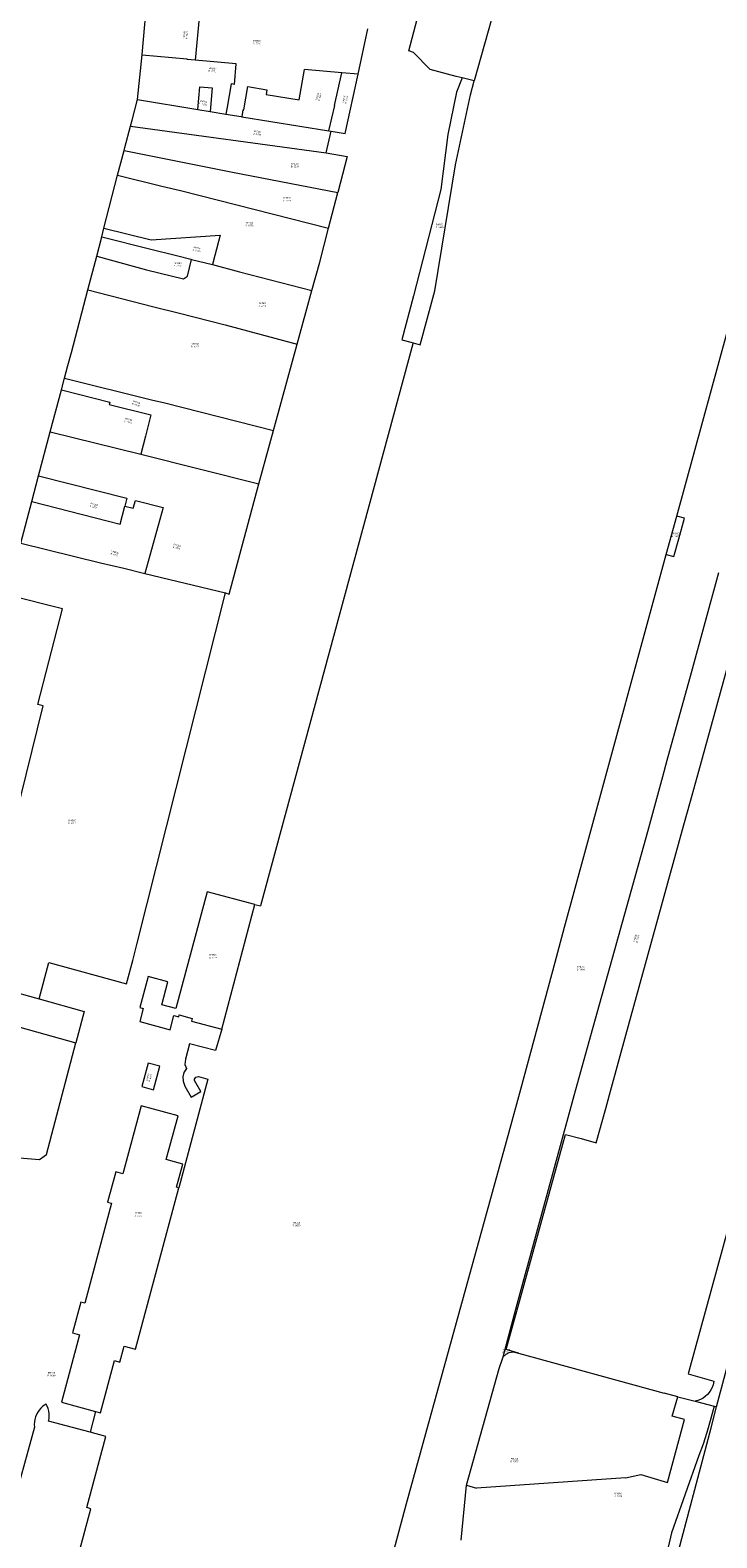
# Model space of a CAD drawing. Header units: metres. Extents: x 197037 to 199246, y 355238 to 356599.
# Tile 5 of 24: x 197385 to 197536, y 356012 to 356342. Entities that reach past the tile are written whole.
import ezdxf
from ezdxf.lldxf.tags import DXFTag

# ---------------------------------------------------------------- set-up
doc = ezdxf.new("R2010")
doc.units = ezdxf.units.M
doc.layers.add('B-WE-KG-GRENS-T18', color=254, linetype='Continuous', lineweight=18)
doc.layers.add('B-WE-KG-GRENS_KADASTRAAL-G', color=254, linetype='KG-KADASTRAAL', lineweight=18)
doc.styles.add('NLCS-ISO-T25', font='NLCS-ISO.ttf')
doc.styles.get("Standard").update_dxf_attribs({"font": 'isocp.shx'})
tags = doc.linetypes.add('KG-KADASTRAAL', pattern='A,5.5,-2,["K",Standard,S=1.8,R=0,X=0,Y=-0.9],-2,5.5,-2,[5,NLCS.SHX,S=0.75,R=0,X=0,Y=0],-2', length=19).pattern_tags.tags
tags[6] = DXFTag(74, 10)

msp = doc.modelspace()

# ---------------------------------------------------------------- linework, layer by layer
at = {"layer": 'B-WE-KG-GRENS_KADASTRAAL-G', "ltscale": 0.15, "flags": 128}
for points in [[(197505.889, 356412.921), (197502.913, 356402.952), (197482.5, 356330.633)], [(197479.844, 356331.313), (197478.547, 356331.581), (197472.873, 356333.112), (197469.232, 356336.842), (197468.151, 356337.159), (197471.133, 356348.251), (197462.473, 356351.271), (197461.316, 356351.675)], [(197409.692, 356336.305), (197409.701, 356336.393), (197410.602, 356346.259)], [(197422.273, 356345.234), (197421.361, 356335.145)], [(197457.069, 356332.058), (197459.221, 356341.988)], [(197408.736, 356326.562), (197409.692, 356336.305)], [(197409.692, 356336.305), (197419.574, 356335.451)], [(197419.561, 356335.301), (197419.574, 356335.451)], [(197421.361, 356335.145), (197419.561, 356335.301)], [(197430.307, 356334.372), (197421.361, 356335.145)], [(197429.976, 356329.837), (197430.307, 356334.372)], [(197432.873, 356329.347), (197437.075, 356328.637), (197436.908, 356327.651), (197444.155, 356326.426), (197445.279, 356333.077)], [(197453.494, 356332.367), (197445.279, 356333.077)], [(197450.643, 356319.697), (197451.926, 356325.232), (197451.878, 356325.241), (197453.494, 356332.367)], [(197457.069, 356332.058), (197453.494, 356332.367)], [(197454.254, 356319.073), (197457.069, 356332.058)], [(197479.844, 356331.313), (197478.618, 356328.162), (197476.696, 356318.883), (197475.222, 356306.812), (197469.238, 356283.507), (197466.641, 356273.927), (197468.63, 356273.387)], [(197469.14, 356273.248), (197470.656, 356272.836), (197473.903, 356284.636), (197478.381, 356312.197), (197481.665, 356327.58), (197482.5, 356330.633)], [(197482.5, 356330.633), (197479.844, 356331.313)], [(197421.906, 356324.367), (197422.354, 356329.315), (197425.092, 356329.068), (197424.624, 356323.914)], [(197429.976, 356329.837), (197429.216, 356329.965), (197428.356, 356324.876), (197428.095, 356323.335)], [(197432.014, 356324.258), (197432.873, 356329.347)], [(197407.175, 356320.667), (197407.537, 356322.002), (197408.736, 356326.562)], [(197408.736, 356326.562), (197421.906, 356324.367)], [(197421.906, 356324.367), (197424.624, 356323.914)], [(197424.624, 356323.914), (197428.095, 356323.335)], [(197431.807, 356324.293), (197431.548, 356322.76)], [(197431.807, 356324.293), (197432.014, 356324.258)], [(197405.756, 356315.375), (197405.943, 356316.029), (197407.175, 356320.667)], [(197407.175, 356320.667), (197450.086, 356314.816)], [(197428.095, 356323.335), (197431.457, 356322.775), (197431.548, 356322.76)], [(197431.548, 356322.76), (197450.643, 356319.697)], [(197450.086, 356314.816), (197451.147, 356319.61)], [(197450.643, 356319.697), (197451.147, 356319.61)], [(197451.147, 356319.61), (197454.254, 356319.073)], [(197404.349, 356309.956), (197405.756, 356315.375)], [(197405.756, 356315.375), (197429.497, 356310.594), (197452.622, 356306.136)], [(197450.086, 356314.816), (197454.641, 356314.074), (197452.622, 356306.136)], [(197401.283, 356298.323), (197404.349, 356309.956)], [(197404.349, 356309.956), (197414.062, 356307.583), (197418.117, 356306.61), (197450.575, 356298.344)], [(197450.575, 356298.344), (197452.622, 356306.136)], [(197400.88, 356296.476), (197401.283, 356298.323)], [(197401.283, 356298.323), (197411.731, 356295.804), (197426.81, 356296.788), (197425.668, 356292.365), (197425.164, 356290.361)], [(197446.922, 356284.722), (197448.664, 356290.928), (197450.575, 356298.344)], [(197399.754, 356292.189), (197400.88, 356296.476)], [(197400.88, 356296.476), (197411.305, 356293.803), (197417.265, 356292.344), (197420.365, 356291.534), (197420.559, 356291.472)], [(197397.794, 356284.85), (197399.754, 356292.189)], [(197399.754, 356292.189), (197410.696, 356289.215), (197418.757, 356287.239), (197419.672, 356287.853), (197420.559, 356291.472)], [(197420.559, 356291.472), (197425.164, 356290.361)], [(197425.164, 356290.361), (197431.092, 356288.788), (197446.922, 356284.722)], [(197392.699, 356265.508), (197393.433, 356268.244), (197394.2, 356271.158), (197397.794, 356284.85)], [(197397.794, 356284.85), (197412.26, 356281.151), (197417.937, 356279.727), (197427.922, 356277.164), (197443.736, 356272.924)], [(197443.736, 356272.924), (197446.922, 356284.722)], [(197526.925, 356235.311), (197539.981, 356282.987)], [(197469.14, 356273.248), (197469.087, 356273.054), (197435.65, 356149.916)], [(197438.521, 356254.038), (197440.438, 356261.006), (197443.736, 356272.924)], [(197468.63, 356273.387), (197469.14, 356273.248)], [(197392.052, 356262.944), (197392.699, 356265.508)], [(197392.699, 356265.508), (197411.741, 356260.794), (197414.686, 356260.086), (197438.521, 356254.038)], [(197389.569, 356253.74), (197392.052, 356262.944)], [(197392.052, 356262.944), (197402.635, 356260.223), (197402.512, 356259.756), (197411.632, 356257.507)], [(197411.632, 356257.507), (197410.473, 356252.824)], [(197386.98, 356244.143), (197389.569, 356253.74)], [(197389.569, 356253.74), (197409.414, 356248.839)], [(197410.473, 356252.824), (197409.414, 356248.839)], [(197435.321, 356242.37), (197438.521, 356254.038)], [(197409.414, 356248.839), (197435.321, 356242.37)], [(197385.5, 356238.488), (197386.98, 356244.143)], [(197386.98, 356244.143), (197406.393, 356239.207), (197405.917, 356237.461)], [(197427.991, 356218.49), (197428.814, 356218.227), (197435.321, 356242.37)], [(197383.121, 356229.375), (197385.5, 356238.488)], [(197385.5, 356238.488), (197402.078, 356234.278), (197404.874, 356233.518), (197405.917, 356237.461)], [(197405.917, 356237.461), (197407.754, 356237.035), (197408.247, 356238.747), (197414.323, 356237.151), (197410.343, 356222.747)], [(197524.62, 356226.895), (197526.925, 356235.311)], [(197524.62, 356226.895), (197526.278, 356226.417), (197527.342, 356230.302), (197528.588, 356234.861), (197526.925, 356235.311)], [(197383.121, 356229.375), (197400.595, 356225.089), (197405.694, 356223.874), (197410.343, 356222.747)], [(197506.953, 356162.381), (197524.62, 356226.895)], [(197410.343, 356222.747), (197427.991, 356218.49)], [(197523.87, 356178.272), (197524.825, 356181.809), (197530.148, 356201.051), (197536.118, 356222.93)], [(197364.057, 356152.761), (197371.79, 356150.786), (197371.595, 356150.02), (197373.269, 356149.684), (197373.44, 356150.459), (197377.055, 356149.566), (197388.005, 356193.774), (197386.877, 356194.001), (197392.256, 356215.007), (197380.319, 356217.963)], [(197387.167, 356129.587), (197389.296, 356137.519), (197406.305, 356132.887), (197407.683, 356137.938), (197408.579, 356141.44), (197427.991, 356218.49)], [(197531.72, 356179.469), (197543.198, 356221.081)], [(197520.602, 356166.256), (197523.87, 356178.272)], [(197530.256, 356174.161), (197531.72, 356179.469)], [(197528.101, 356166.348), (197530.256, 356174.161)], [(197507.744, 356120.239), (197520.602, 356166.256)], [(197527.301, 356163.447), (197528.101, 356166.348)], [(197463.614, 356004.095), (197467.697, 356019.085), (197490.148, 356100.418), (197492.696, 356109.804), (197500.243, 356137.601), (197502.288, 356145.251), (197506.953, 356162.381)], [(197515.759, 356121.598), (197527.301, 356163.447)], [(197559.685, 356157.664), (197529.417, 356047.429), (197535.074, 356045.843), (197534.862, 356045.072)], [(197434.449, 356150.248), (197423.95, 356153.04), (197417.085, 356127.492), (197414.037, 356128.287), (197415.378, 356133.283), (197411.022, 356134.457), (197409.201, 356127.698), (197409.973, 356127.49), (197409.193, 356124.593), (197415.884, 356122.773), (197416.676, 356125.927), (197417.729, 356125.65), (197417.834, 356126.049), (197420.679, 356125.298), (197420.517, 356124.682), (197427.204, 356122.908)], [(197535.641, 356040.206), (197541.515, 356062.34), (197545.407, 356077.068), (197556.515, 356118.783), (197565.916, 356153.138)], [(197427.204, 356122.908), (197434.446, 356150.238)], [(197434.446, 356150.238), (197434.449, 356150.248)], [(197434.446, 356150.238), (197435.65, 356149.916)], [(197374.717, 356133.033), (197386.361, 356129.818)], [(197358.234, 356130.277), (197367.225, 356127.766), (197376.014, 356125.302), (197395.192, 356119.948)], [(197386.361, 356129.818), (197387.167, 356129.587)], [(197387.167, 356129.587), (197397.001, 356126.773), (197395.192, 356119.948)], [(197427.204, 356122.908), (197425.796, 356118.224), (197420.133, 356119.732), (197419.199, 356116.386), (197419.072, 356115.225), (197419.42, 356114.28), (197418.856, 356113.427), (197418.635, 356112.525), (197418.702, 356111.543), (197419.102, 356110.463), (197420.463, 356108.073), (197422.563, 356109.269), (197421.201, 356111.659), (197421.202, 356111.977), (197421.46, 356112.409), (197422.062, 356112.563), (197424.126, 356112.013), (197417.764, 356088.201)], [(197382.825, 356094.76), (197387.242, 356094.405), (197388.774, 356095.514), (197395.216, 356119.941)], [(197395.192, 356119.948), (197395.216, 356119.941)], [(197504.4, 356108.414), (197507.744, 356120.239)], [(197514.297, 356116.296), (197515.759, 356121.598)], [(197411.038, 356115.52), (197409.65, 356110.342)], [(197413.59, 356114.815), (197411.038, 356115.52)], [(197512.163, 356108.558), (197514.297, 356116.296)], [(197412.198, 356109.636), (197413.59, 356114.815)], [(197409.65, 356110.342), (197412.198, 356109.636)], [(197417.764, 356088.201), (197417.263, 356088.338), (197418.636, 356093.381), (197414.992, 356094.379), (197417.607, 356103.938), (197409.491, 356106.128), (197405.49, 356091.27), (197403.97, 356091.716), (197402.128, 356085.069), (197402.99, 356084.847), (197397.125, 356062.942), (197396.261, 356063.175), (197394.473, 356056.448), (197396.011, 356056.014), (197392.037, 356041.207), (197399.471, 356039.213)], [(197491.956, 356062.694), (197504.4, 356108.414)], [(197509.26, 356098.033), (197511.343, 356105.587)], [(197511.343, 356105.587), (197512.163, 356108.558)], [(197492.045, 356061.986), (197502.502, 356099.897), (197505.923, 356098.953)], [(197505.923, 356098.953), (197509.26, 356098.033)], [(197399.471, 356039.213), (197400.605, 356038.908), (197403.681, 356050.37), (197404.82, 356050.024), (197405.751, 356053.542), (197408.275, 356052.867), (197417.764, 356088.201)], [(197489.29, 356052.82), (197491.956, 356062.694)], [(197489.501, 356052.762), (197492.045, 356061.986)], [(197488.848, 356051.179), (197489.29, 356052.82)], [(197489.501, 356052.762), (197489.29, 356052.82)], [(197492.23, 356052.008), (197489.501, 356052.762)], [(197480.83, 356023.041), (197488.016, 356048.635), (197488.848, 356051.179)], [(197488.848, 356051.179), (197489.5, 356051.775), (197490.168, 356052.095), (197490.579, 356052.203), (197491.029, 356052.27), (197492.23, 356052.008)], [(197492.23, 356052.008), (197524.14, 356043.186)], [(197527.124, 356042.413), (197524.14, 356043.186)], [(197534.862, 356045.072), (197534.658, 356044.479), (197534.382, 356043.915), (197534.04, 356043.39), (197533.635, 356042.911), (197533.175, 356042.485), (197532.666, 356042.118), (197532.115, 356041.818), (197531.532, 356041.587), (197530.925, 356041.429)], [(197387.936, 356040.338), (197387.518, 356039.953), (197387.145, 356039.524), (197386.822, 356039.056), (197386.553, 356038.555), (197386.342, 356038.027), (197386.19, 356037.479), (197386.101, 356036.918), (197386.074, 356036.35), (197386.11, 356035.783)], [(197388.646, 356040.829), (197388.28, 356040.599), (197387.936, 356040.338)], [(197389.2, 356037.116), (197389.309, 356037.656), (197389.355, 356038.205), (197389.338, 356038.756), (197389.256, 356039.301), (197389.113, 356039.833), (197388.908, 356040.344), (197388.646, 356040.829)], [(197524.853, 356023.68), (197528.611, 356037.472), (197525.909, 356038.205), (197527.124, 356042.413)], [(197526.694, 356006.401), (197534.431, 356035.647), (197535.641, 356040.206)], [(197527.124, 356042.413), (197530.925, 356041.429)], [(197530.925, 356041.429), (197535.126, 356040.34)], [(197535.126, 356040.34), (197534.268, 356037.14)], [(197535.126, 356040.34), (197535.641, 356040.206)], [(197398.304, 356034.663), (197389.2, 356037.116)], [(197399.471, 356039.213), (197398.304, 356034.663)], [(197534.268, 356037.14), (197533.508, 356034.588), (197532.681, 356032.057), (197531.789, 356029.549)], [(197386.11, 356035.783), (197380.939, 356016.904), (197379.92, 356017.176), (197374.369, 355996.093), (197386.556, 355992.785)], [(197387.002, 355992.667), (197391.352, 355991.505), (197398.479, 356017.907), (197397.59, 356018.14), (197401.785, 356033.727), (197398.304, 356034.663)], [(197531.789, 356029.549), (197525.749, 356012.617), (197525.039, 356009.483)], [(197479.666, 356011.035), (197480.83, 356023.041)], [(197480.83, 356023.041), (197483, 356022.398)], [(197515.671, 356024.667), (197483, 356022.398)], [(197515.671, 356024.667), (197519.028, 356025.382)], [(197519.028, 356025.382), (197524.853, 356023.68)]]:
    msp.add_lwpolyline(points, dxfattribs=at)

# ---------------------------------------------------------------- texts
at = {"layer": 'B-WE-KG-GRENS-T18', "char_height": 0.36, "attachment_point": 5, "style": 'NLCS-ISO-T25'}
for s, insert, rotation in [('RMD00\\PB 7239', (197419.243, 356340.638), 84.8), ('RMD00\\PB 7235', (197425.146, 356333.048), 355.1), ('RMD00\\PB 7342', (197448.42, 356327.145), 76), ('RMD00\\PB 7343', (197454.24, 356326.565), 77.2), ('RMD00\\PB 7236', (197423.122, 356325.796), 350.4), ('RMD00\\PB 5920', (197434.928, 356319.218), 350.4), ('RMD00\\PB 6555', (197421.727, 356293.743), 346.4), ('RMD00\\PB 6808', (197408.415, 356259.948), 343.8), ('RMD00\\PB 6809', (197406.691, 356256.166), 346.2), ('RMD00\\PB 4091', (197399.127, 356237.581), 344.2), ('RMD00\\PB 6715', (197403.681, 356227.125), 345.3), ('RMD00\\PB 6716', (197417.33, 356228.61), 345.6), ('RMD00\\PB 7726', (197518.059, 356142.799), 74.6), ('RMD00\\PB 6878', (197411.252, 356112.354), 75)]:
    msp.add_mtext(s, dxfattribs=dict(at, insert=insert, rotation=rotation))
for s, insert in [('RMD00\\PB 7240', (197434.891, 356339.077)), ('RMD00\\PB 2270', (197443.19, 356312.16)), ('RMD00\\PB 2271', (197441.512, 356304.674)), ('RMD00\\PB 6556', (197433.232, 356299.213)), ('RMD00\\PB 6881', (197474.92, 356298.84)), ('RMD00\\PB 2378', (197417.511, 356290.37)), ('RMD00\\PB 2379', (197436.063, 356281.6)), ('RMD00\\PB 2255', (197421.324, 356272.704)), ('RMD00\\PB 7459', (197526.664, 356231.202)), ('RMD00\\PB 6712', (197394.384, 356168.323)), ('RMD00\\PB 6877', (197425.305, 356138.885)), ('RMD00\\PB 7460', (197505.888, 356136.307)), ('RMD00\\PB 6876', (197408.88, 356082.375)), ('RMD00\\PB 6879', (197443.54, 356080.233)), ('RMD00\\PB 7728', (197489.575, 356052.391)), ('RMD00\\PB 8060', (197389.842, 356047.361)), ('RMD00\\PB 5375', (197491.335, 356028.545)), ('RMD00\\PB 7900', (197514.084, 356020.965))]:
    msp.add_mtext(s, dxfattribs=dict(at, insert=insert))

doc.saveas('drawing.dxf')
